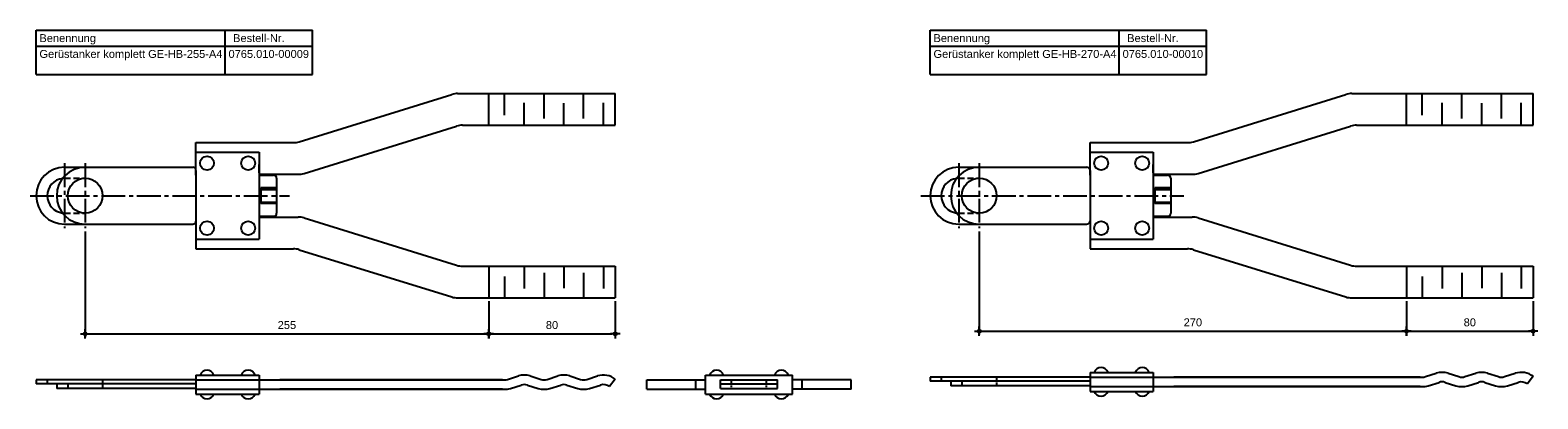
# Model space of a CAD drawing. Header units: inches. Extents: x 9 to 7368, y -7 to 253.
# Tile 5 of 8: x 3746 to 4699, y 20 to 253. Entities that reach past the tile are written whole.
import ezdxf

# ---------------------------------------------------------------- set-up
doc = ezdxf.new("R2010")
doc.units = ezdxf.units.IN
doc.header["$LTSCALE"] = 20
doc.header["$MEASUREMENT"] = 0
for name, pattern in [('ACDINWELD', [3, 2, -1]), ('MITTE2', [1.125, 0.75, -0.125, 0.125, -0.125]), ('VERDECKT2', [0.1875, 0.125, -0.0625])]:
    doc.linetypes.add(name, pattern=pattern)
doc.layers.add('Halfen', color=2, linetype='Continuous')
doc.styles.add('ARIAL50', font='ARIAL.TTF', dxfattribs={"height": 5})
doc.styles.get("Standard").update_dxf_attribs({"font": 'ARIAL.TTF'})
doc.dimstyles.new('AM_DIN$0', dxfattribs={"dimtxt": 2.5, "dimasz": 1, "dimexe": 1, "dimexo": 1, "dimgap": 1.5, "dimtad": 1, "dimdec": 0, "dimdsep": 46, "dimtxsty": 'Standard', "dimblk": 'Endpunkt', "dimcen": 0, "dimclrd": 1, "dimclre": 1, "dimclrt": 7, "dimadec": 0, "dimazin": 2, "dimtp": 0.1, "dimtm": 0.1, "dimtfac": 0.71, "dimtdec": 0, "dimtmove": 0, "dimatfit": 3, "dimfxl": 1, "dimlwd": -1, "dimlwe": -1, "dimarcsym": 0})

# ---------------------------------------------------------------- blocks, each defined once
blk = doc.blocks.new('Endpunkt')
at = {"color": 0, "linetype": 'ByBlock', "lineweight": -2}
for p, q in [((0, 0), (-1.5, 0)), ((0, 1.5), (0, 0)), ((0, 0), (0, -1.5)), ((1.5, 0), (0, 0))]:
    blk.add_line(p, q, dxfattribs=at)
blk.add_circle((0, 0), 0.5, dxfattribs=at)
blk = doc.blocks.new('*D18')
at = {"layer": 'Halfen', "color": 1, "transparency": 16777216}
for p, q in [((3780.92, 125.6), (3780.92, 58.88)), ((4035.92, 81.6), (4035.92, 58.88)), ((3782.92, 60.88), (4033.92, 60.88))]:
    blk.add_line(p, q, dxfattribs=at)
at = {"layer": 'Halfen', "color": 1, "transparency": 16777216, "xscale": 2, "yscale": 2, "zscale": 2, "rotation": 180}
blk.add_blockref('Endpunkt', (3780.92, 60.88), dxfattribs=at)
at = {"layer": 'Halfen', "color": 1, "transparency": 16777216, "xscale": 2, "yscale": 2, "zscale": 2}
blk.add_blockref('Endpunkt', (4035.92, 60.88), dxfattribs=at)
at = {"layer": 'Halfen', "color": 7, "transparency": 16777216, "insert": (3908.42, 66.43), "char_height": 5, "attachment_point": 5}
blk.add_mtext('255', dxfattribs=at)
blk = doc.blocks.new('*D19')
at = {"layer": 'Halfen', "color": 1, "transparency": 16777216}
for p, q in [((4035.92, 81.6), (4035.92, 58.88)), ((4115.92, 81.6), (4115.92, 58.88)), ((4037.92, 60.88), (4113.92, 60.88))]:
    blk.add_line(p, q, dxfattribs=at)
at = {"layer": 'Halfen', "color": 1, "transparency": 16777216, "xscale": 2, "yscale": 2, "zscale": 2, "rotation": 180}
blk.add_blockref('Endpunkt', (4035.92, 60.88), dxfattribs=at)
at = {"layer": 'Halfen', "color": 1, "transparency": 16777216, "xscale": 2, "yscale": 2, "zscale": 2}
blk.add_blockref('Endpunkt', (4115.92, 60.88), dxfattribs=at)
at = {"layer": 'Halfen', "color": 7, "transparency": 16777216, "insert": (4075.92, 66.43), "char_height": 5, "attachment_point": 5}
blk.add_mtext('80', dxfattribs=at)
blk = doc.blocks.new('*D20')
at = {"layer": 'Halfen', "color": 1, "transparency": 16777216}
for p, q in [((4345.92, 125.6), (4345.92, 60.58)), ((4615.92, 81.6), (4615.92, 60.58)), ((4347.92, 62.58), (4613.92, 62.58))]:
    blk.add_line(p, q, dxfattribs=at)
at = {"layer": 'Halfen', "color": 1, "transparency": 16777216, "xscale": 2, "yscale": 2, "zscale": 2, "rotation": 180}
blk.add_blockref('Endpunkt', (4345.92, 62.58), dxfattribs=at)
at = {"layer": 'Halfen', "color": 1, "transparency": 16777216, "xscale": 2, "yscale": 2, "zscale": 2}
blk.add_blockref('Endpunkt', (4615.92, 62.58), dxfattribs=at)
at = {"layer": 'Halfen', "color": 7, "transparency": 16777216, "insert": (4480.92, 68.13), "char_height": 5, "attachment_point": 5}
blk.add_mtext('270', dxfattribs=at)
blk = doc.blocks.new('*D21')
at = {"layer": 'Halfen', "color": 1, "transparency": 16777216}
for p, q in [((4615.92, 81.6), (4615.92, 60.58)), ((4695.92, 81.6), (4695.92, 60.58)), ((4617.92, 62.58), (4693.92, 62.58))]:
    blk.add_line(p, q, dxfattribs=at)
at = {"layer": 'Halfen', "color": 1, "transparency": 16777216, "xscale": 2, "yscale": 2, "zscale": 2, "rotation": 180}
blk.add_blockref('Endpunkt', (4615.92, 62.58), dxfattribs=at)
at = {"layer": 'Halfen', "color": 1, "transparency": 16777216, "xscale": 2, "yscale": 2, "zscale": 2}
blk.add_blockref('Endpunkt', (4695.92, 62.58), dxfattribs=at)
at = {"layer": 'Halfen', "color": 7, "transparency": 16777216, "insert": (4655.92, 68.13), "char_height": 5, "attachment_point": 5}
blk.add_mtext('80', dxfattribs=at)

msp = doc.modelspace()

# ---------------------------------------------------------------- linework, layer by layer
at = {"layer": 'Halfen'}
for p, q in [((3749.917, 252.599), (3924.501, 252.599)), ((3749.917, 224.599), (3749.917, 252.599)), ((3869.404, 224.599), (3869.404, 252.599)), ((3924.501, 224.599), (3924.501, 252.599)), ((4314.917, 252.599), (4489.501, 252.599)), ((4314.917, 224.599), (4314.917, 252.599)), ((4434.404, 224.599), (4434.404, 252.599)), ((4489.501, 224.599), (4489.501, 252.599)), ((3749.917, 242.599), (3924.501, 242.599)), ((4314.917, 242.599), (4489.501, 242.599)), ((3749.917, 224.599), (3924.501, 224.599)), ((4314.917, 224.599), (4489.501, 224.599)), ((3916.211, 182.16), (4012.595, 212.038)), ((4016.296, 212.599), (4115.917, 212.599)), ((4115.917, 192.599), (4115.917, 212.599)), ((4481.211, 182.16), (4577.595, 212.038)), ((4581.296, 212.599), (4695.917, 212.599)), ((4695.917, 192.599), (4695.917, 212.599)), ((3919.24, 162.16), (4015.623, 192.038)), ((4019.325, 192.599), (4115.917, 192.599)), ((4484.24, 162.16), (4580.623, 192.038)), ((4584.325, 192.599), (4695.917, 192.599)), ((3850.917, 181.599), (3912.51, 181.599)), ((3850.917, 161.099), (3850.917, 181.599)), ((4415.917, 181.599), (4477.51, 181.599)), ((4415.917, 161.099), (4415.917, 181.599)), ((3850.917, 175.599), (3890.917, 175.599)), ((3850.917, 162.599), (3850.917, 171.586)), ((3890.917, 175.599), (3890.917, 120.599)), ((4415.917, 175.599), (4455.917, 175.599)), ((4415.917, 162.599), (4415.917, 171.586)), ((4455.917, 175.599), (4455.917, 120.599)), ((3767.917, 166.099), (3780.917, 166.099)), ((3780.917, 166.099), (3848.917, 166.099)), ((3850.917, 168.599), (3850.917, 168.599)), ((3850.917, 164.099), (3850.917, 132.099)), ((3890.917, 162.599), (3890.917, 167.771)), ((4332.917, 166.099), (4345.917, 166.099)), ((4345.917, 166.099), (4413.917, 166.099)), ((4415.917, 168.599), (4415.917, 168.599)), ((4415.917, 164.099), (4415.917, 132.099)), ((4455.917, 162.599), (4455.917, 167.771)), ((3890.917, 161.599), (3915.539, 161.599)), ((3890.917, 161.099), (3899.917, 161.099)), ((3891.917, 153.115), (3891.917, 143.083)), ((3901.917, 153.115), (3891.917, 153.115)), ((3901.917, 159.099), (3901.917, 137.099)), ((4455.917, 161.599), (4480.539, 161.599)), ((4455.917, 161.099), (4464.917, 161.099)), ((4456.917, 153.115), (4456.917, 143.083)), ((4466.917, 153.115), (4456.917, 153.115)), ((4466.917, 159.099), (4466.917, 137.099)), ((3891.917, 152.099), (3901.917, 152.099)), ((3891.917, 144.099), (3901.917, 144.099)), ((3901.917, 143.083), (3891.917, 143.083)), ((4456.917, 152.099), (4466.917, 152.099)), ((4456.917, 144.099), (4466.917, 144.099)), ((4466.917, 143.083), (4456.917, 143.083)), ((3850.917, 133.599), (3850.917, 114.599)), ((3890.917, 135.099), (3899.917, 135.099)), ((3890.917, 134.599), (3915.501, 134.599)), ((3919.24, 134.038), (4015.623, 104.16)), ((4415.917, 133.599), (4415.917, 114.599)), ((4455.917, 135.099), (4464.917, 135.099)), ((4455.917, 134.599), (4480.539, 134.599)), ((4484.24, 134.038), (4580.623, 104.16)), ((3767.917, 130.099), (3780.917, 130.099)), ((3780.917, 130.099), (3848.917, 130.099)), ((3850.917, 132.099), (3850.917, 127.599)), ((3850.917, 127.599), (3850.917, 124.612)), ((4332.917, 130.099), (4345.917, 130.099)), ((4345.917, 130.099), (4413.917, 130.099)), ((4415.917, 132.099), (4415.917, 127.599)), ((4415.917, 127.599), (4415.917, 124.612)), ((3850.917, 120.599), (3890.917, 120.599)), ((3850.917, 114.599), (3912.51, 114.599)), ((4415.917, 120.599), (4455.917, 120.599)), ((4415.917, 114.599), (4477.51, 114.599)), ((3916.211, 114.038), (4012.595, 84.16)), ((4481.211, 114.038), (4577.595, 84.16)), ((4019.325, 103.599), (4115.917, 103.599)), ((4115.917, 103.599), (4115.917, 83.599)), ((4584.325, 103.599), (4695.917, 103.599)), ((4695.917, 103.599), (4695.917, 83.599)), ((4016.296, 83.599), (4115.917, 83.599)), ((4581.296, 83.599), (4695.917, 83.599)), ((3850.917, 31.88), (3749.917, 31.88)), ((3749.917, 31.88), (3749.917, 29.38)), ((3850.917, 29.38), (3749.917, 29.38)), ((3762.917, 29.38), (3762.917, 26.38)), ((3850.917, 34.88), (3890.917, 34.88)), ((3850.917, 34.88), (3850.917, 22.88)), ((3850.917, 31.88), (4045.917, 31.88)), ((3890.917, 34.88), (3890.917, 22.88)), ((4044.57, 31.88), (3903.836, 31.88)), ((4047.856, 32.176), (4054.689, 34.312)), ((4049.645, 26.449), (4056.479, 28.585)), ((4060.356, 28.585), (4067.189, 26.449)), ((4062.145, 34.312), (4068.979, 32.176)), ((4072.856, 32.176), (4079.689, 34.312)), ((4074.645, 26.449), (4081.479, 28.585)), ((4085.356, 28.585), (4092.189, 26.449)), ((4087.145, 34.312), (4093.979, 32.176)), ((4097.856, 32.176), (4104.689, 34.312)), ((4099.645, 26.449), (4106.479, 28.585)), ((4115.917, 32.38), (4112.317, 27.58)), ((4135.917, 25.88), (4135.917, 31.88)), ((4135.917, 31.88), (4172.917, 31.88)), ((4166.917, 25.88), (4166.917, 31.88)), ((4172.917, 34.88), (4227.917, 34.88)), ((4172.917, 22.88), (4172.917, 34.88)), ((4182.417, 26.38), (4182.417, 31.88)), ((4182.417, 31.88), (4218.417, 31.88)), ((4182.417, 29.38), (4218.417, 29.38)), ((4218.417, 26.38), (4218.417, 31.88)), ((4227.917, 22.88), (4227.917, 34.88)), ((4264.917, 31.88), (4227.917, 31.88)), ((4233.917, 25.88), (4233.917, 31.88)), ((4264.917, 25.88), (4264.917, 31.88)), ((4415.917, 33.577), (4314.917, 33.577)), ((4314.917, 33.577), (4314.917, 31.077)), ((4415.917, 31.077), (4314.917, 31.077)), ((4327.917, 31.077), (4327.917, 28.077)), ((4415.917, 36.577), (4455.917, 36.577)), ((4415.917, 36.577), (4415.917, 24.577)), ((4415.917, 33.577), (4625.917, 33.577)), ((4455.917, 36.577), (4455.917, 24.577)), ((4624.57, 33.577), (4468.836, 33.577)), ((4627.856, 33.873), (4634.689, 36.009)), ((4629.645, 28.146), (4636.479, 30.282)), ((4640.356, 30.282), (4647.189, 28.146)), ((4642.145, 36.009), (4648.979, 33.873)), ((4652.856, 33.873), (4659.689, 36.009)), ((4654.645, 28.146), (4661.479, 30.282)), ((4665.356, 30.282), (4672.189, 28.146)), ((4667.145, 36.009), (4673.979, 33.873)), ((4677.856, 33.873), (4684.689, 36.009)), ((4679.645, 28.146), (4686.479, 30.282)), ((4695.917, 34.077), (4692.317, 29.277)), ((3850.917, 26.38), (3762.917, 26.38)), ((3850.917, 25.88), (4045.917, 25.88)), ((3850.917, 22.88), (3890.917, 22.88)), ((4044.601, 25.88), (3903.9, 25.88)), ((4135.917, 25.88), (4172.917, 25.88)), ((4172.917, 22.88), (4227.917, 22.88)), ((4182.417, 26.38), (4218.417, 26.38)), ((4264.917, 25.88), (4227.917, 25.88)), ((4415.917, 28.077), (4327.917, 28.077)), ((4415.917, 27.577), (4625.917, 27.577)), ((4415.917, 24.577), (4455.917, 24.577)), ((4624.601, 27.577), (4468.9, 27.577))]:
    msp.add_line(p, q, dxfattribs=at)
at = {"layer": 'Halfen', "color": 1}
for p, q in [((4035.917, 192.599), (4035.917, 212.599)), ((4045.917, 199.024), (4045.866, 212.599)), ((4070.917, 196.844), (4070.917, 212.599)), ((4095.917, 196.844), (4095.917, 212.599)), ((4615.917, 192.599), (4615.917, 212.599)), ((4625.917, 199.024), (4625.866, 212.599)), ((4650.917, 196.844), (4650.917, 212.599)), ((4675.917, 196.844), (4675.917, 212.599)), ((4058.417, 192.599), (4058.417, 206.716)), ((4083.417, 192.599), (4083.417, 206.442)), ((4108.417, 192.599), (4108.417, 206.716)), ((4638.417, 192.599), (4638.417, 206.716)), ((4663.417, 192.599), (4663.417, 206.442)), ((4688.417, 192.599), (4688.417, 206.716)), ((4035.917, 103.599), (4035.917, 83.599)), ((4045.917, 97.174), (4045.866, 83.599)), ((4058.417, 103.599), (4058.417, 89.482)), ((4070.917, 99.354), (4070.917, 83.599)), ((4083.417, 103.599), (4083.417, 89.756)), ((4095.917, 99.354), (4095.917, 83.599)), ((4108.417, 103.599), (4108.417, 89.482)), ((4615.917, 103.599), (4615.917, 83.599)), ((4625.917, 97.174), (4625.866, 83.599)), ((4638.417, 103.599), (4638.417, 89.482)), ((4650.917, 99.354), (4650.917, 83.599)), ((4663.417, 103.599), (4663.417, 89.756)), ((4675.917, 99.354), (4675.917, 83.599)), ((4688.417, 103.599), (4688.417, 89.482))]:
    msp.add_line(p, q, dxfattribs=at)
at = {"layer": 'Halfen', "color": 1, "linetype": 'MITTE2'}
for p, q in [((3767.917, 168.599), (3767.917, 127.599)), ((3780.917, 168.599), (3780.917, 127.599)), ((4332.917, 168.599), (4332.917, 127.599)), ((4345.917, 168.599), (4345.917, 127.599)), ((3746.156, 148.099), (3910.14, 148.099)), ((4308.954, 148.099), (4475.14, 148.099))]:
    msp.add_line(p, q, dxfattribs=at)
at = {"layer": 'Halfen', "color": 1, "linetype": 'VERDECKT2', "ltscale": 1.5}
for p, q in [((3767.917, 159.099), (3780.917, 159.099)), ((4332.917, 159.099), (4345.917, 159.099)), ((3767.917, 137.099), (3780.917, 137.099)), ((4332.917, 137.099), (4345.917, 137.099))]:
    msp.add_line(p, q, dxfattribs=at)
at = {"layer": 'Halfen', "color": 1, "linetype": 'VERDECKT2', "ltscale": 0.2}
for p, q in [((3756.917, 31.88), (3756.917, 29.38)), ((3769.917, 29.38), (3769.917, 26.38)), ((3791.917, 31.88), (3791.917, 26.38)), ((4189.417, 26.38), (4189.417, 31.88)), ((4211.417, 26.38), (4211.417, 31.88)), ((4321.917, 33.577), (4321.917, 31.077)), ((4334.917, 31.077), (4334.917, 28.077)), ((4356.917, 33.577), (4356.917, 28.077))]:
    msp.add_line(p, q, dxfattribs=at)
at = {"layer": 'Halfen'}
for centre, radius in [((3857.917, 168.599), 4.4), ((3883.917, 168.599), 4.4), ((4422.917, 168.599), 4.4), ((4448.917, 168.599), 4.4), ((3780.917, 148.099), 11), ((4345.917, 148.099), 11), ((3857.917, 127.599), 4.4), ((3883.917, 127.599), 4.4), ((4422.917, 127.599), 4.4), ((4448.917, 127.599), 4.4)]:
    msp.add_circle(centre, radius, dxfattribs=at)
for centre, radius, start, end in [((4016.296, 200.099), 12.5, 90, 107.223436), ((4581.296, 200.099), 12.5, 90, 107.223436), ((4019.325, 180.099), 12.5, 90, 107.223436), ((4584.325, 180.099), 12.5, 90, 107.223436), ((3912.51, 194.099), 12.5, 270, 287.223436), ((4477.51, 194.099), 12.5, 270, 287.223436), ((3767.917, 148.099), 18, 90, 270), ((3780.917, 148.099), 18, 90, 270), ((3848.917, 164.099), 2, 0, 90), ((3915.539, 174.099), 12.5, 270, 287.223436), ((4332.917, 148.099), 18, 90, 270), ((4345.917, 148.099), 18, 90, 270), ((4413.917, 164.099), 2, 0, 90), ((4480.539, 174.099), 12.5, 270, 287.223436), ((3767.917, 148.099), 11, 96.827533, 263.172467), ((3899.917, 159.099), 2, 0, 90), ((4332.917, 148.099), 11, 96.827533, 263.172467), ((4464.917, 159.099), 2, 0, 90), ((3899.917, 137.099), 2, 270, 0), ((3915.539, 122.099), 12.5, 72.776564, 90), ((4464.917, 137.099), 2, 270, 0), ((4480.539, 122.099), 12.5, 72.776564, 90), ((3848.917, 132.099), 2, 270, 0), ((4413.917, 132.099), 2, 270, 0), ((3912.51, 102.099), 12.5, 72.776564, 90), ((4477.51, 102.099), 12.5, 72.776564, 90), ((4019.325, 116.099), 12.5, 252.776564, 270), ((4584.325, 116.099), 12.5, 252.776564, 270), ((4016.296, 96.099), 12.5, 252.776564, 270), ((4581.296, 96.099), 12.5, 252.776564, 270), ((4422.917, 34.851), 4.726, 21.426246, 158.573754), ((4448.917, 34.851), 4.726, 21.426246, 158.573754), ((3857.917, 33.154), 4.726, 21.426246, 158.573754), ((3883.917, 33.154), 4.726, 21.426246, 158.573754), ((4045.917, 38.38), 6.5, 270, 287.353088), ((4058.417, 22.38), 12.5, 72.646912, 107.353088), ((4058.417, 22.38), 6.5, 72.646912, 107.353088), ((4070.917, 38.38), 6.5, 252.646912, 287.353088), ((4083.417, 22.38), 12.5, 72.646912, 107.353088), ((4083.417, 22.38), 6.5, 72.646912, 107.353088), ((4095.917, 38.38), 6.5, 252.646912, 287.353088), ((4108.417, 22.38), 12.5, 53.130102, 107.353088), ((4108.417, 22.38), 6.5, 53.130102, 107.353088), ((4179.917, 33.154), 4.726, 21.426246, 158.573754), ((4220.917, 33.154), 4.726, 21.426246, 158.573754), ((4625.917, 40.077), 6.5, 270, 287.353088), ((4638.417, 24.077), 12.5, 72.646912, 107.353088), ((4638.417, 24.077), 6.5, 72.646912, 107.353088), ((4650.917, 40.077), 6.5, 252.646912, 287.353088), ((4663.417, 24.077), 12.5, 72.646912, 107.353088), ((4663.417, 24.077), 6.5, 72.646912, 107.353088), ((4675.917, 40.077), 6.5, 252.646912, 287.353088), ((4688.417, 24.077), 12.5, 53.130102, 107.353088), ((4688.417, 24.077), 6.5, 53.130102, 107.353088), ((3857.917, 24.607), 4.726, 201.426246, 338.573754), ((3883.917, 24.607), 4.726, 201.426246, 338.573754), ((4045.917, 38.38), 12.5, 270, 287.353088), ((4070.917, 38.38), 12.5, 252.646912, 287.353088), ((4095.917, 38.38), 12.5, 252.646912, 287.353088), ((4179.917, 24.607), 4.726, 201.426246, 338.573754), ((4220.917, 24.607), 4.726, 201.426246, 338.573754), ((4422.917, 26.304), 4.726, 201.426246, 338.573754), ((4448.917, 26.304), 4.726, 201.426246, 338.573754), ((4625.917, 40.077), 12.5, 270, 287.353088), ((4650.917, 40.077), 12.5, 252.646912, 287.353088), ((4675.917, 40.077), 12.5, 252.646912, 287.353088)]:
    msp.add_arc(centre, radius, start, end, dxfattribs=at)
at = {"layer": 'Halfen', "color": 1, "linetype": 'ACDINWELD', "ltscale": 1.5}
for centre, start, end in [((3767.917, 148.099), 90, 96.827533), ((4332.917, 148.099), 90, 96.827533), ((3767.917, 148.099), 263.172467, 270), ((4332.917, 148.099), 263.172467, 270)]:
    msp.add_arc(centre, 11, start, end, dxfattribs=at)

# ---------------------------------------------------------------- texts
at = {"layer": 'Halfen', "style": 'ARIAL50'}
for s, p in [('Benennung', (3752.017, 245.099)), ('Bestell-Nr.', (3874.404, 245.099)), ('Benennung', (4317.017, 245.099)), ('Bestell-Nr.', (4439.404, 245.099)), ('Gerüstanker komplett GE-HB-255-A4', (3752.017, 235.099)), ('0765.010-00009', (3871.504, 235.099)), ('Gerüstanker komplett GE-HB-270-A4', (4317.017, 235.099)), ('0765.010-00010', (4436.504, 235.099))]:
    msp.add_text(s, height=5, dxfattribs=at).set_placement(p)

# ---------------------------------------------------------------- dimensions: what is measured, and where the dimension line sits
at = {"layer": 'Halfen', "color": 1}
for base, p1, p2, picture, middle in [((4035.917, 60.88), (3780.917, 127.599), (4035.917, 83.599), '*D18', (3908.417, 66.433)), ((4615.917, 62.577), (4345.917, 127.599), (4615.917, 83.599), '*D20', (4480.917, 68.13)), ((4115.917, 60.88), (4035.917, 83.599), (4115.917, 83.599), '*D19', (4075.917, 66.433)), ((4695.917, 62.577), (4615.917, 83.599), (4695.917, 83.599), '*D21', (4655.917, 68.13))]:
    dim = msp.add_linear_dim(base=base, p1=p1, p2=p2, dimstyle='AM_DIN$0', override={"dimscale": 2, "dimdec": 2, "dimadec": 2, "dimtdec": 2, "dimtix": 1}, dxfattribs=at)
    dim.commit()
    dim.dimension.update_dxf_attribs({"geometry": picture, "text_midpoint": middle})

doc.saveas('drawing.dxf')
